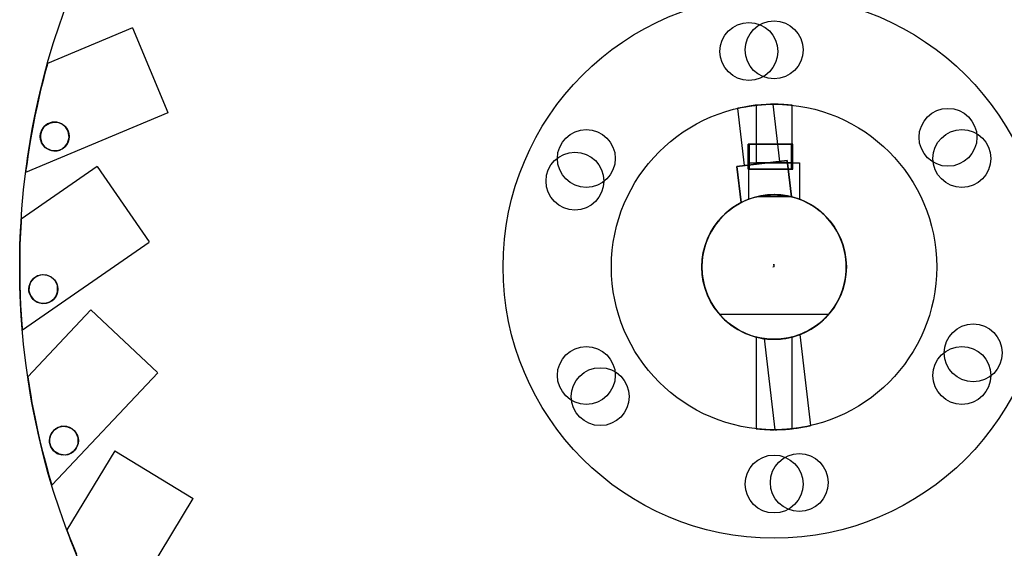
# Model space of a CAD drawing. Extents: x 1.15 to 9.28, y 1.1 to 7.4.
# Tile 6 of 9: x 7.22 to 8.56, y 1.74 to 2.46. Entities that reach past the tile are written whole.
import ezdxf

# ---------------------------------------------------------------- set-up
doc = ezdxf.new("R2010")
doc.units = 0
doc.layers.get('0').update_dxf_attribs({"linetype": 'CONTINUOUS'})

msp = doc.modelspace()

# ---------------------------------------------------------------- linework, layer by layer
at = {"color": 7, "linetype": 'CONTINUOUS'}
for p, q in [((7.3765, 2.4503), (7.2607, 2.402)), ((7.3765, 2.4503), (7.2607, 2.402)), ((7.3765, 2.4503), (7.2607, 2.402)), ((7.3765, 2.4503), (7.4246, 2.3352)), ((7.3765, 2.4503), (7.4246, 2.3352)), ((7.3765, 2.4503), (7.4246, 2.3352)), ((8.258, 2.2686), (8.2488, 2.3465)), ((7.2312, 2.2541), (7.4247, 2.335)), ((7.2312, 2.2541), (7.4247, 2.335)), ((7.2312, 2.2541), (7.4247, 2.335)), ((8.2, 2.3407), (8.2091, 2.2629)), ((8.2254, 2.3451), (8.2254, 2.2667)), ((8.2746, 2.2667), (8.2746, 2.3451)), ((8.2165, 2.2923), (8.2148, 2.2923)), ((8.2148, 2.2579), (8.2148, 2.2923)), ((8.2148, 2.2923), (8.2738, 2.2923)), ((8.2755, 2.2923), (8.2165, 2.2923)), ((8.2165, 2.2579), (8.2165, 2.2923)), ((8.2443, 2.2923), (8.2407, 2.2923)), ((8.2443, 2.2923), (8.2443, 2.2923)), ((8.2738, 2.2579), (8.2738, 2.2923)), ((8.2738, 2.2923), (8.2755, 2.2923)), ((8.2755, 2.2579), (8.2755, 2.2923)), ((8.1993, 2.2618), (8.2677, 2.2698)), ((8.1993, 2.2618), (8.2677, 2.2698)), ((8.1993, 2.2618), (8.2677, 2.2698)), ((8.1993, 2.2618), (8.2677, 2.2698)), ((8.1993, 2.2618), (8.2677, 2.2698)), ((8.1993, 2.2618), (8.2677, 2.2698)), ((8.1993, 2.2618), (8.2677, 2.2698)), ((8.1993, 2.2618), (8.2677, 2.2698)), ((8.1993, 2.2618), (8.2677, 2.2698)), ((8.1993, 2.2618), (8.2677, 2.2698)), ((8.2677, 2.2698), (8.1993, 2.2618)), ((8.2677, 2.2698), (8.1993, 2.2618)), ((8.2091, 2.2629), (8.2578, 2.2686)), ((8.2156, 2.2667), (8.2844, 2.2667)), ((8.2156, 2.2172), (8.2156, 2.2667)), ((8.2156, 2.2172), (8.2156, 2.2667)), ((8.2156, 2.2667), (8.2844, 2.2667)), ((8.2156, 2.2667), (8.2156, 2.2667)), ((8.2746, 2.2667), (8.2255, 2.2667)), ((8.2677, 2.2698), (8.2735, 2.2206)), ((8.2677, 2.2698), (8.2735, 2.2206)), ((8.2677, 2.2698), (8.2677, 2.2698)), ((8.2677, 2.2698), (8.2735, 2.2206)), ((8.2677, 2.2698), (8.2735, 2.2206)), ((8.2677, 2.2698), (8.2677, 2.2698)), ((8.2677, 2.2698), (8.2735, 2.2206)), ((8.2677, 2.2698), (8.2735, 2.2206)), ((8.2677, 2.2698), (8.2677, 2.2698)), ((8.2677, 2.2698), (8.2735, 2.2206)), ((8.2677, 2.2698), (8.2735, 2.2206)), ((8.2677, 2.2698), (8.2677, 2.2698)), ((8.2677, 2.2698), (8.2735, 2.2206)), ((8.2677, 2.2698), (8.2735, 2.2206)), ((8.2677, 2.2698), (8.2677, 2.2698)), ((8.2735, 2.2206), (8.2677, 2.2698)), ((8.2735, 2.2206), (8.2677, 2.2698)), ((8.2677, 2.2698), (8.2677, 2.2698)), ((8.2844, 2.2667), (8.2844, 2.2172)), ((8.2844, 2.2667), (8.2844, 2.2172)), ((8.2844, 2.2667), (8.2844, 2.2667)), ((7.328, 2.2616), (7.2248, 2.1902)), ((7.328, 2.2616), (7.2248, 2.1902)), ((7.328, 2.2616), (7.2248, 2.1902)), ((7.328, 2.2616), (7.3989, 2.159)), ((7.328, 2.2616), (7.3989, 2.159)), ((7.328, 2.2616), (7.3989, 2.159)), ((8.2051, 2.2126), (8.1993, 2.2618)), ((8.2051, 2.2126), (8.1993, 2.2618)), ((8.1993, 2.2618), (8.1993, 2.2618)), ((8.2051, 2.2126), (8.1993, 2.2618)), ((8.2051, 2.2126), (8.1993, 2.2618)), ((8.1993, 2.2618), (8.1993, 2.2618)), ((8.2051, 2.2126), (8.1993, 2.2618)), ((8.2051, 2.2126), (8.1993, 2.2618)), ((8.1993, 2.2618), (8.1993, 2.2618)), ((8.2051, 2.2126), (8.1993, 2.2618)), ((8.2051, 2.2126), (8.1993, 2.2618)), ((8.1993, 2.2618), (8.1993, 2.2618)), ((8.2051, 2.2126), (8.1993, 2.2618)), ((8.2051, 2.2126), (8.1993, 2.2618)), ((8.1993, 2.2618), (8.1993, 2.2618)), ((8.1993, 2.2618), (8.2051, 2.2126)), ((8.1993, 2.2618), (8.2051, 2.2126)), ((8.1993, 2.2618), (8.1993, 2.2618)), ((8.2165, 2.2579), (8.2148, 2.2579)), ((8.2148, 2.2579), (8.2738, 2.2579)), ((8.2755, 2.2579), (8.2165, 2.2579)), ((8.2738, 2.2579), (8.2755, 2.2579)), ((8.2051, 2.2126), (8.2051, 2.2126)), ((8.2051, 2.2126), (8.2051, 2.2126)), ((8.2051, 2.2126), (8.2051, 2.2126)), ((8.2051, 2.2126), (8.2051, 2.2126)), ((8.2051, 2.2126), (8.2051, 2.2126)), ((8.2051, 2.2126), (8.2051, 2.2126)), ((8.2156, 2.2172), (8.2156, 2.2172)), ((8.2281, 2.221), (8.2281, 2.221)), ((8.2281, 2.221), (8.2719, 2.221)), ((8.2719, 2.221), (8.2281, 2.221)), ((8.2719, 2.221), (8.2719, 2.221)), ((8.2735, 2.2206), (8.2735, 2.2206)), ((8.2735, 2.2206), (8.2735, 2.2206)), ((8.2735, 2.2206), (8.2735, 2.2206)), ((8.2735, 2.2206), (8.2735, 2.2206)), ((8.2735, 2.2206), (8.2735, 2.2206)), ((8.2735, 2.2206), (8.2735, 2.2206)), ((8.2844, 2.2172), (8.2844, 2.2172)), ((7.2266, 2.0395), (7.3991, 2.1588)), ((7.2266, 2.0395), (7.3991, 2.1588)), ((7.2266, 2.0395), (7.3991, 2.1588)), ((8.25, 2.125), (8.2482, 2.1248)), ((8.25, 2.125), (8.2482, 2.1248)), ((8.25, 2.125), (8.2482, 2.1248)), ((8.25, 2.125), (8.2482, 2.1248)), ((8.25, 2.125), (8.2482, 2.1248)), ((8.25, 2.125), (8.2496, 2.1286)), ((8.25, 2.125), (8.2496, 2.1286)), ((8.25, 2.125), (8.2496, 2.1286)), ((8.25, 2.125), (8.2496, 2.1286)), ((8.25, 2.125), (8.2496, 2.1286)), ((8.25, 2.125), (8.2496, 2.1286)), ((8.25, 2.125), (8.25, 2.1286)), ((8.25, 2.125), (8.25, 2.1286)), ((8.25, 2.125), (8.25, 2.1286)), ((8.25, 2.125), (8.25, 2.125)), ((8.25, 2.125), (8.25, 2.125)), ((8.25, 2.125), (8.25, 2.125)), ((8.25, 2.125), (8.25, 2.125)), ((7.3197, 2.0669), (7.2336, 1.9756)), ((7.3197, 2.0669), (7.2336, 1.9756)), ((7.3197, 2.0669), (7.2336, 1.9756)), ((7.3197, 2.0669), (7.4105, 1.9813)), ((7.3197, 2.0669), (7.4105, 1.9813)), ((7.3197, 2.0669), (7.4105, 1.9813)), ((8.1752, 2.061), (8.1752, 2.061)), ((8.1752, 2.061), (8.3248, 2.061)), ((8.1752, 2.061), (8.3248, 2.061)), ((8.3248, 2.061), (8.3248, 2.061)), ((8.2254, 2.0296), (8.2254, 1.9049)), ((8.2366, 2.0275), (8.2512, 1.9035)), ((8.2746, 1.9049), (8.2746, 2.0297)), ((8.3, 1.9093), (8.2855, 2.0331)), ((7.2667, 1.8286), (7.4106, 1.9812)), ((7.2667, 1.8286), (7.4106, 1.9812)), ((7.2667, 1.8286), (7.4106, 1.9812)), ((7.3521, 1.8748), (7.2869, 1.7676)), ((7.3521, 1.8748), (7.2869, 1.7676)), ((7.3521, 1.8748), (7.2869, 1.7676)), ((7.3521, 1.8748), (7.4587, 1.8099)), ((7.3521, 1.8748), (7.4587, 1.8099)), ((7.3521, 1.8748), (7.4587, 1.8099)), ((7.3499, 1.6306), (7.4589, 1.8098)), ((7.3499, 1.6306), (7.4589, 1.8098)), ((7.3499, 1.6306), (7.4589, 1.8098))]:
    msp.add_line(p, q, dxfattribs=at)
at = {"color": 7, "linetype": 'CONTINUOUS', "flags": 128}
for points in [[(7.2607, 2.402), (7.2599, 2.3989), (7.2576, 2.3904), (7.2541, 2.377), (7.2517, 2.3673), (7.2492, 2.3569), (7.2463, 2.3439), (7.2434, 2.3303), (7.2405, 2.3153), (7.2378, 2.3006), (7.2356, 2.2872), (7.2337, 2.2752), (7.2327, 2.2678), (7.2318, 2.2618), (7.2312, 2.2573), (7.2309, 2.2547), (7.2309, 2.255), (7.2318, 2.2613), (7.2334, 2.273), (7.236, 2.2901), (7.2379, 2.301), (7.2399, 2.3125), (7.2425, 2.3259), (7.2453, 2.3393), (7.2485, 2.3537), (7.2517, 2.3673), (7.2542, 2.3775), (7.2565, 2.3865), (7.2582, 2.3926), (7.2595, 2.3974), (7.2607, 2.4017), (7.2607, 2.402)], [(7.2607, 2.402), (7.2599, 2.3989), (7.2576, 2.3904), (7.2541, 2.377), (7.2517, 2.3673), (7.2492, 2.3569), (7.2463, 2.3439), (7.2434, 2.3303), (7.2405, 2.3153), (7.2378, 2.3006), (7.2356, 2.2872), (7.2337, 2.2752), (7.2327, 2.2678), (7.2318, 2.2618), (7.2312, 2.2573), (7.2309, 2.2547), (7.2309, 2.255), (7.2318, 2.2613), (7.2334, 2.273), (7.236, 2.2901), (7.2379, 2.301), (7.2399, 2.3125), (7.2425, 2.3259), (7.2453, 2.3393), (7.2485, 2.3537), (7.2517, 2.3673), (7.2542, 2.3775), (7.2565, 2.3865), (7.2582, 2.3926), (7.2595, 2.3974), (7.2607, 2.4017), (7.2607, 2.402)], [(7.2607, 2.402), (7.2599, 2.3989), (7.2576, 2.3904), (7.2541, 2.377), (7.2517, 2.3673), (7.2492, 2.3569), (7.2463, 2.3439), (7.2434, 2.3303), (7.2405, 2.3153), (7.2378, 2.3006), (7.2356, 2.2872), (7.2337, 2.2752), (7.2327, 2.2678), (7.2318, 2.2618), (7.2312, 2.2573), (7.2309, 2.2547), (7.2309, 2.255), (7.2318, 2.2613), (7.2334, 2.273), (7.236, 2.2901), (7.2379, 2.301), (7.2399, 2.3125), (7.2425, 2.3259), (7.2453, 2.3393), (7.2485, 2.3537), (7.2517, 2.3673), (7.2542, 2.3775), (7.2565, 2.3865), (7.2582, 2.3926), (7.2595, 2.3974), (7.2607, 2.4017), (7.2607, 2.402)], [(8.2, 2.3407), (8.2013, 2.341), (8.2052, 2.3419), (8.2113, 2.343), (8.2188, 2.3443), (8.227, 2.3453), (8.2349, 2.3459), (8.2416, 2.3463), (8.2464, 2.3464), (8.2487, 2.3465), (8.2482, 2.3464), (8.2451, 2.3464), (8.2396, 2.3462), (8.2323, 2.3458), (8.2242, 2.345), (8.2162, 2.3439), (8.2091, 2.3426), (8.2037, 2.3416), (8.2006, 2.3409), (8.2, 2.3407)], [(8.2746, 2.3451), (8.2732, 2.3452), (8.2693, 2.3456), (8.2631, 2.3461), (8.2555, 2.3464), (8.2472, 2.3464), (8.2393, 2.3462), (8.2326, 2.3458), (8.2278, 2.3453), (8.2255, 2.3451), (8.226, 2.3452), (8.2292, 2.3455), (8.2346, 2.3459), (8.2419, 2.3463), (8.25, 2.3465), (8.2581, 2.3463), (8.2653, 2.3459), (8.2708, 2.3455), (8.274, 2.3452), (8.2746, 2.3451)], [(7.2508, 2.3002), (7.2511, 2.3065), (7.2535, 2.3126), (7.2577, 2.3175), (7.2632, 2.3208), (7.2695, 2.3221), (7.2759, 2.3214), (7.2815, 2.3187), (7.2859, 2.3146), (7.2888, 2.3093), (7.2901, 2.3031), (7.2889, 2.2959), (7.2855, 2.2898), (7.2823, 2.2868), (7.2791, 2.2848), (7.2754, 2.2834), (7.2712, 2.2828), (7.2654, 2.2834), (7.258, 2.2872), (7.2526, 2.2939), (7.2508, 2.3002)], [(7.2508, 2.3002), (7.2511, 2.3065), (7.2535, 2.3126), (7.2577, 2.3175), (7.2632, 2.3208), (7.2695, 2.3221), (7.2759, 2.3214), (7.2815, 2.3187), (7.2859, 2.3146), (7.2888, 2.3093), (7.2901, 2.3031), (7.2889, 2.2959), (7.2855, 2.2898), (7.2823, 2.2868), (7.2791, 2.2848), (7.2754, 2.2834), (7.2712, 2.2828), (7.2654, 2.2834), (7.258, 2.2872), (7.2526, 2.2939), (7.2508, 2.3002)], [(7.2508, 2.3002), (7.2511, 2.3065), (7.2535, 2.3126), (7.2577, 2.3175), (7.2632, 2.3208), (7.2695, 2.3221), (7.2759, 2.3214), (7.2815, 2.3187), (7.2859, 2.3146), (7.2888, 2.3093), (7.2901, 2.3031), (7.2889, 2.2959), (7.2855, 2.2898), (7.2823, 2.2868), (7.2791, 2.2848), (7.2754, 2.2834), (7.2712, 2.2828), (7.2654, 2.2834), (7.258, 2.2872), (7.2526, 2.2939), (7.2508, 2.3002)], [(7.2508, 2.3002), (7.2529, 2.2934), (7.2568, 2.2882), (7.2631, 2.2842), (7.2693, 2.2828), (7.2736, 2.2831), (7.2773, 2.284), (7.2807, 2.2857), (7.2841, 2.2884), (7.2878, 2.2933), (7.29, 2.3013), (7.2886, 2.3099), (7.2851, 2.3156), (7.2794, 2.3199), (7.2731, 2.322), (7.2667, 2.3218), (7.2606, 2.3196), (7.2556, 2.3155), (7.2523, 2.3101), (7.2508, 2.3042), (7.2508, 2.3002)], [(7.2508, 2.3002), (7.2529, 2.2934), (7.2568, 2.2882), (7.2631, 2.2842), (7.2693, 2.2828), (7.2736, 2.2831), (7.2773, 2.284), (7.2807, 2.2857), (7.2841, 2.2884), (7.2878, 2.2933), (7.29, 2.3013), (7.2886, 2.3099), (7.2851, 2.3156), (7.2794, 2.3199), (7.2731, 2.322), (7.2667, 2.3218), (7.2606, 2.3196), (7.2556, 2.3155), (7.2523, 2.3101), (7.2508, 2.3042), (7.2508, 2.3002)], [(7.2508, 2.3002), (7.2529, 2.2934), (7.2568, 2.2882), (7.2631, 2.2842), (7.2693, 2.2828), (7.2736, 2.2831), (7.2773, 2.284), (7.2807, 2.2857), (7.2841, 2.2884), (7.2878, 2.2933), (7.29, 2.3013), (7.2886, 2.3099), (7.2851, 2.3156), (7.2794, 2.3199), (7.2731, 2.322), (7.2667, 2.3218), (7.2606, 2.3196), (7.2556, 2.3155), (7.2523, 2.3101), (7.2508, 2.3042), (7.2508, 2.3002)], [(8.2719, 2.221), (8.262, 2.2227), (8.2508, 2.2234), (8.2398, 2.2229), (8.2301, 2.2214), (8.2281, 2.221)], [(8.2281, 2.221), (8.238, 2.2227), (8.2492, 2.2234), (8.2602, 2.2229), (8.2699, 2.2214), (8.2719, 2.221)], [(7.2248, 2.1902), (7.2246, 2.187), (7.2241, 2.1783), (7.2234, 2.1644), (7.2231, 2.1545), (7.2229, 2.1438), (7.2227, 2.1304), (7.2227, 2.1166), (7.223, 2.1013), (7.2234, 2.0863), (7.224, 2.0728), (7.2247, 2.0606), (7.2252, 2.0532), (7.2256, 2.0471), (7.226, 2.0426), (7.2262, 2.0399), (7.2262, 2.0403), (7.2257, 2.0466), (7.2248, 2.0584), (7.2239, 2.0756), (7.2234, 2.0867), (7.223, 2.0984), (7.2228, 2.112), (7.2227, 2.1257), (7.2228, 2.1405), (7.2231, 2.1545), (7.2235, 2.165), (7.2239, 2.1743), (7.2242, 2.1805), (7.2245, 2.1855), (7.2247, 2.19), (7.2248, 2.1902)], [(7.2248, 2.1902), (7.2246, 2.187), (7.2241, 2.1783), (7.2234, 2.1644), (7.2231, 2.1545), (7.2229, 2.1438), (7.2227, 2.1304), (7.2227, 2.1166), (7.223, 2.1013), (7.2234, 2.0863), (7.224, 2.0728), (7.2247, 2.0606), (7.2252, 2.0532), (7.2256, 2.0471), (7.226, 2.0426), (7.2262, 2.0399), (7.2262, 2.0403), (7.2257, 2.0466), (7.2248, 2.0584), (7.2239, 2.0756), (7.2234, 2.0867), (7.223, 2.0984), (7.2228, 2.112), (7.2227, 2.1257), (7.2228, 2.1405), (7.2231, 2.1545), (7.2235, 2.165), (7.2239, 2.1743), (7.2242, 2.1805), (7.2245, 2.1855), (7.2247, 2.19), (7.2248, 2.1902)], [(7.2248, 2.1902), (7.2246, 2.187), (7.2241, 2.1783), (7.2234, 2.1644), (7.2231, 2.1545), (7.2229, 2.1438), (7.2227, 2.1304), (7.2227, 2.1166), (7.223, 2.1013), (7.2234, 2.0863), (7.224, 2.0728), (7.2247, 2.0606), (7.2252, 2.0532), (7.2256, 2.0471), (7.226, 2.0426), (7.2262, 2.0399), (7.2262, 2.0403), (7.2257, 2.0466), (7.2248, 2.0584), (7.2239, 2.0756), (7.2234, 2.0867), (7.223, 2.0984), (7.2228, 2.112), (7.2227, 2.1257), (7.2228, 2.1405), (7.2231, 2.1545), (7.2235, 2.165), (7.2239, 2.1743), (7.2242, 2.1805), (7.2245, 2.1855), (7.2247, 2.19), (7.2248, 2.1902)], [(7.2353, 2.0926), (7.2356, 2.0989), (7.2379, 2.1049), (7.242, 2.1098), (7.2475, 2.1132), (7.2538, 2.1146), (7.2601, 2.1139), (7.2656, 2.1114), (7.2701, 2.1074), (7.2732, 2.1021), (7.2746, 2.0953), (7.273, 2.0873), (7.2708, 2.0833), (7.268, 2.0803), (7.2651, 2.0781), (7.2619, 2.0765), (7.2572, 2.0754), (7.2501, 2.0758), (7.2434, 2.0789), (7.2383, 2.0842), (7.2358, 2.0903), (7.2353, 2.0926)], [(7.2353, 2.0926), (7.2356, 2.0989), (7.2379, 2.1049), (7.242, 2.1098), (7.2475, 2.1132), (7.2538, 2.1146), (7.2601, 2.1139), (7.2656, 2.1114), (7.2701, 2.1074), (7.2732, 2.1021), (7.2746, 2.0953), (7.273, 2.0873), (7.2708, 2.0833), (7.268, 2.0803), (7.2651, 2.0781), (7.2619, 2.0765), (7.2572, 2.0754), (7.2501, 2.0758), (7.2434, 2.0789), (7.2383, 2.0842), (7.2358, 2.0903), (7.2353, 2.0926)], [(7.2353, 2.0926), (7.2356, 2.0989), (7.2379, 2.1049), (7.242, 2.1098), (7.2475, 2.1132), (7.2538, 2.1146), (7.2601, 2.1139), (7.2656, 2.1114), (7.2701, 2.1074), (7.2732, 2.1021), (7.2746, 2.0953), (7.273, 2.0873), (7.2708, 2.0833), (7.268, 2.0803), (7.2651, 2.0781), (7.2619, 2.0765), (7.2572, 2.0754), (7.2501, 2.0758), (7.2434, 2.0789), (7.2383, 2.0842), (7.2358, 2.0903), (7.2353, 2.0926)], [(7.2353, 2.0926), (7.2372, 2.0862), (7.2409, 2.0811), (7.2463, 2.0772), (7.2539, 2.0753), (7.2591, 2.0757), (7.2632, 2.0771), (7.2663, 2.0789), (7.2691, 2.0813), (7.2718, 2.0849), (7.2742, 2.0911), (7.274, 2.0996), (7.2709, 2.1063), (7.2662, 2.111), (7.2597, 2.114), (7.2531, 2.1145), (7.2469, 2.1129), (7.2415, 2.1094), (7.2376, 2.1043), (7.2355, 2.0983), (7.2353, 2.0926)], [(7.2353, 2.0926), (7.2372, 2.0862), (7.2409, 2.0811), (7.2463, 2.0772), (7.2539, 2.0753), (7.2591, 2.0757), (7.2632, 2.0771), (7.2663, 2.0789), (7.2691, 2.0813), (7.2718, 2.0849), (7.2742, 2.0911), (7.274, 2.0996), (7.2709, 2.1063), (7.2662, 2.111), (7.2597, 2.114), (7.2531, 2.1145), (7.2469, 2.1129), (7.2415, 2.1094), (7.2376, 2.1043), (7.2355, 2.0983), (7.2353, 2.0926)], [(7.2353, 2.0926), (7.2372, 2.0862), (7.2409, 2.0811), (7.2463, 2.0772), (7.2539, 2.0753), (7.2591, 2.0757), (7.2632, 2.0771), (7.2663, 2.0789), (7.2691, 2.0813), (7.2718, 2.0849), (7.2742, 2.0911), (7.274, 2.0996), (7.2709, 2.1063), (7.2662, 2.111), (7.2597, 2.114), (7.2531, 2.1145), (7.2469, 2.1129), (7.2415, 2.1094), (7.2376, 2.1043), (7.2355, 2.0983), (7.2353, 2.0926)], [(8.2746, 2.0297), (8.2733, 2.0294), (8.2694, 2.0285), (8.2634, 2.0275), (8.2557, 2.0267), (8.2475, 2.0266), (8.2398, 2.0271), (8.2331, 2.028), (8.2281, 2.029), (8.2256, 2.0296), (8.2259, 2.0296), (8.2287, 2.0289), (8.2338, 2.0279), (8.2409, 2.027), (8.2491, 2.0266), (8.2571, 2.0268), (8.2643, 2.0276), (8.2701, 2.0286), (8.2737, 2.0295), (8.2746, 2.0297)], [(8.2366, 2.0275), (8.238, 2.0273), (8.2419, 2.0269), (8.248, 2.0266), (8.2558, 2.0267), (8.2639, 2.0276), (8.2715, 2.029), (8.2781, 2.0307), (8.2829, 2.0322), (8.2853, 2.0331), (8.2851, 2.033), (8.2823, 2.032), (8.2773, 2.0304), (8.2704, 2.0287), (8.2624, 2.0274), (8.2544, 2.0267), (8.2471, 2.0266), (8.2413, 2.027), (8.2376, 2.0274), (8.2366, 2.0275)], [(7.2336, 1.9756), (7.2341, 1.9725), (7.2354, 1.9638), (7.2377, 1.9501), (7.2394, 1.9403), (7.2414, 1.9298), (7.244, 1.9167), (7.2469, 1.9032), (7.2503, 1.8883), (7.2539, 1.8738), (7.2573, 1.8606), (7.2605, 1.8488), (7.2625, 1.8417), (7.2642, 1.8358), (7.2655, 1.8315), (7.2663, 1.829), (7.2662, 1.8293), (7.2644, 1.8354), (7.2611, 1.8467), (7.2566, 1.8634), (7.2538, 1.8741), (7.251, 1.8854), (7.2479, 1.8987), (7.245, 1.9121), (7.242, 1.9266), (7.2394, 1.9403), (7.2376, 1.9507), (7.2361, 1.9598), (7.2351, 1.966), (7.2343, 1.9709), (7.2336, 1.9754), (7.2336, 1.9756)], [(7.2336, 1.9756), (7.2341, 1.9725), (7.2354, 1.9638), (7.2377, 1.9501), (7.2394, 1.9403), (7.2414, 1.9298), (7.244, 1.9167), (7.2469, 1.9032), (7.2503, 1.8883), (7.2539, 1.8738), (7.2573, 1.8606), (7.2605, 1.8488), (7.2625, 1.8417), (7.2642, 1.8358), (7.2655, 1.8315), (7.2663, 1.829), (7.2662, 1.8293), (7.2644, 1.8354), (7.2611, 1.8467), (7.2566, 1.8634), (7.2538, 1.8741), (7.251, 1.8854), (7.2479, 1.8987), (7.245, 1.9121), (7.242, 1.9266), (7.2394, 1.9403), (7.2376, 1.9507), (7.2361, 1.9598), (7.2351, 1.966), (7.2343, 1.9709), (7.2336, 1.9754), (7.2336, 1.9756)], [(7.2336, 1.9756), (7.2341, 1.9725), (7.2354, 1.9638), (7.2377, 1.9501), (7.2394, 1.9403), (7.2414, 1.9298), (7.244, 1.9167), (7.2469, 1.9032), (7.2503, 1.8883), (7.2539, 1.8738), (7.2573, 1.8606), (7.2605, 1.8488), (7.2625, 1.8417), (7.2642, 1.8358), (7.2655, 1.8315), (7.2663, 1.829), (7.2662, 1.8293), (7.2644, 1.8354), (7.2611, 1.8467), (7.2566, 1.8634), (7.2538, 1.8741), (7.251, 1.8854), (7.2479, 1.8987), (7.245, 1.9121), (7.242, 1.9266), (7.2394, 1.9403), (7.2376, 1.9507), (7.2361, 1.9598), (7.2351, 1.966), (7.2343, 1.9709), (7.2336, 1.9754), (7.2336, 1.9756)], [(7.2633, 1.8864), (7.2636, 1.8927), (7.2659, 1.8987), (7.2701, 1.9036), (7.2756, 1.907), (7.2818, 1.9083), (7.2879, 1.9077), (7.2934, 1.9053), (7.298, 1.9013), (7.3013, 1.8957), (7.3026, 1.8881), (7.3015, 1.8823), (7.2997, 1.8784), (7.2975, 1.8754), (7.2947, 1.8729), (7.2909, 1.8707), (7.2848, 1.8691), (7.2764, 1.8701), (7.2689, 1.8748), (7.2651, 1.8802), (7.2633, 1.8864)], [(7.2633, 1.8864), (7.2636, 1.8927), (7.2659, 1.8987), (7.2701, 1.9036), (7.2756, 1.907), (7.2818, 1.9083), (7.2879, 1.9077), (7.2934, 1.9053), (7.298, 1.9013), (7.3013, 1.8957), (7.3026, 1.8881), (7.3015, 1.8823), (7.2997, 1.8784), (7.2975, 1.8754), (7.2947, 1.8729), (7.2909, 1.8707), (7.2848, 1.8691), (7.2764, 1.8701), (7.2689, 1.8748), (7.2651, 1.8802), (7.2633, 1.8864)], [(7.2633, 1.8864), (7.2636, 1.8927), (7.2659, 1.8987), (7.2701, 1.9036), (7.2756, 1.907), (7.2818, 1.9083), (7.2879, 1.9077), (7.2934, 1.9053), (7.298, 1.9013), (7.3013, 1.8957), (7.3026, 1.8881), (7.3015, 1.8823), (7.2997, 1.8784), (7.2975, 1.8754), (7.2947, 1.8729), (7.2909, 1.8707), (7.2848, 1.8691), (7.2764, 1.8701), (7.2689, 1.8748), (7.2651, 1.8802), (7.2633, 1.8864)], [(7.2633, 1.8864), (7.2651, 1.8801), (7.2686, 1.8751), (7.2736, 1.8713), (7.2802, 1.8692), (7.2885, 1.8698), (7.2925, 1.8715), (7.2958, 1.8738), (7.2987, 1.8769), (7.3005, 1.8798), (7.3022, 1.8848), (7.3022, 1.8926), (7.299, 1.8999), (7.2941, 1.9049), (7.287, 1.9079), (7.2801, 1.9082), (7.274, 1.9062), (7.2688, 1.9024), (7.2651, 1.8971), (7.2633, 1.891), (7.2633, 1.8864)], [(7.2633, 1.8864), (7.2651, 1.8801), (7.2686, 1.8751), (7.2736, 1.8713), (7.2802, 1.8692), (7.2885, 1.8698), (7.2925, 1.8715), (7.2958, 1.8738), (7.2987, 1.8769), (7.3005, 1.8798), (7.3022, 1.8848), (7.3022, 1.8926), (7.299, 1.8999), (7.2941, 1.9049), (7.287, 1.9079), (7.2801, 1.9082), (7.274, 1.9062), (7.2688, 1.9024), (7.2651, 1.8971), (7.2633, 1.891), (7.2633, 1.8864)], [(7.2633, 1.8864), (7.2651, 1.8801), (7.2686, 1.8751), (7.2736, 1.8713), (7.2802, 1.8692), (7.2885, 1.8698), (7.2925, 1.8715), (7.2958, 1.8738), (7.2987, 1.8769), (7.3005, 1.8798), (7.3022, 1.8848), (7.3022, 1.8926), (7.299, 1.8999), (7.2941, 1.9049), (7.287, 1.9079), (7.2801, 1.9082), (7.274, 1.9062), (7.2688, 1.9024), (7.2651, 1.8971), (7.2633, 1.891), (7.2633, 1.8864)], [(8.25, 1.9035), (8.2581, 1.9037), (8.2653, 1.9041), (8.2708, 1.9045), (8.274, 1.9048), (8.2744, 1.9049), (8.2722, 1.9047), (8.2674, 1.9042), (8.2607, 1.9038), (8.2527, 1.9036), (8.2445, 1.9036), (8.2369, 1.9039), (8.2308, 1.9044), (8.2268, 1.9048), (8.2254, 1.9049), (8.2268, 1.9048), (8.2307, 1.9044), (8.2369, 1.9039), (8.2445, 1.9036), (8.25, 1.9035)], [(8.2758, 1.905), (8.2677, 1.9042), (8.2605, 1.9038), (8.255, 1.9036), (8.2518, 1.9036), (8.2513, 1.9035), (8.2536, 1.9036), (8.2584, 1.9037), (8.2651, 1.9041), (8.273, 1.9047), (8.2812, 1.9058), (8.2887, 1.9069), (8.2947, 1.9081), (8.2987, 1.909), (8.3, 1.9093), (8.2987, 1.909), (8.2948, 1.9081), (8.2887, 1.907), (8.2812, 1.9057), (8.2758, 1.905)], [(7.2869, 1.7676), (7.288, 1.7646), (7.2911, 1.7564), (7.2962, 1.7434), (7.2999, 1.7342)], [(7.2999, 1.7343), (7.296, 1.744), (7.2925, 1.7526), (7.2903, 1.7585), (7.2885, 1.7631), (7.2869, 1.7674), (7.2869, 1.7676)], [(7.2869, 1.7676), (7.288, 1.7646), (7.2911, 1.7564), (7.2962, 1.7434), (7.2999, 1.7342)], [(7.2999, 1.7343), (7.296, 1.744), (7.2925, 1.7526), (7.2903, 1.7585), (7.2885, 1.7631), (7.2869, 1.7674), (7.2869, 1.7676)], [(7.2869, 1.7676), (7.288, 1.7646), (7.2911, 1.7564), (7.2962, 1.7434), (7.2999, 1.7342)], [(7.2999, 1.7343), (7.296, 1.744), (7.2925, 1.7526), (7.2903, 1.7585), (7.2885, 1.7631), (7.2869, 1.7674), (7.2869, 1.7676)]]:
    msp.add_lwpolyline(points, dxfattribs=at)
at = {"color": 7, "linetype": 'CONTINUOUS'}
for centre, radius in [((8.25, 2.125), 1.0273), ((8.25, 2.125), 1.0273), ((8.25, 2.125), 1.0273), ((8.25, 2.125), 1.0273), ((8.25, 2.125), 1.0273), ((8.25, 2.125), 1.0273), ((8.25, 2.125), 0.3691), ((8.25, 2.125), 0.3691), ((8.25, 2.125), 0.3691), ((8.25, 2.125), 0.3691), ((8.25, 2.125), 0.3691), ((8.25, 2.125), 0.3691), ((8.25, 2.125), 0.3691), ((8.25, 2.125), 0.3691), ((8.2157, 2.4183), 0.0394), ((8.2157, 2.4183), 0.0394), ((8.2157, 2.4183), 0.0394), ((8.2157, 2.4183), 0.0394), ((8.2157, 2.4183), 0.0394), ((8.2157, 2.4183), 0.0394), ((8.2157, 2.4183), 0.0394), ((8.2157, 2.4183), 0.0394), ((8.2157, 2.4183), 0.0394), ((8.2157, 2.4183), 0.0394), ((8.2157, 2.4183), 0.0394), ((8.2157, 2.4183), 0.0394), ((8.25, 2.4203), 0.0394), ((8.25, 2.4203), 0.0394), ((8.25, 2.125), 0.2215), ((8.25, 2.125), 0.2215), ((8.25, 2.125), 0.2215), ((8.25, 2.125), 0.2215), ((8.4868, 2.3014), 0.0394), ((8.4868, 2.3014), 0.0394), ((8.4868, 2.3014), 0.0394), ((8.4868, 2.3014), 0.0394), ((8.4868, 2.3014), 0.0394), ((8.4868, 2.3014), 0.0394), ((8.4868, 2.3014), 0.0394), ((8.4868, 2.3014), 0.0394), ((8.4868, 2.3014), 0.0394), ((8.4868, 2.3014), 0.0394), ((8.4868, 2.3014), 0.0394), ((8.4868, 2.3014), 0.0394), ((7.2704, 2.3025), 0.0197), ((7.2704, 2.3025), 0.0197), ((7.2704, 2.3025), 0.0197), ((7.2704, 2.3025), 0.0197), ((7.2704, 2.3025), 0.0197), ((7.2704, 2.3025), 0.0197), ((7.9943, 2.2726), 0.0394), ((7.9943, 2.2726), 0.0394), ((8.5057, 2.2726), 0.0394), ((8.5057, 2.2726), 0.0394), ((7.9788, 2.2419), 0.0394), ((7.9788, 2.2419), 0.0394), ((7.9788, 2.2419), 0.0394), ((7.9788, 2.2419), 0.0394), ((7.9788, 2.2419), 0.0394), ((7.9788, 2.2419), 0.0394), ((7.9788, 2.2419), 0.0394), ((7.9788, 2.2419), 0.0394), ((7.9788, 2.2419), 0.0394), ((7.9788, 2.2419), 0.0394), ((7.9788, 2.2419), 0.0394), ((7.9788, 2.2419), 0.0394), ((8.25, 2.125), 0.0984), ((7.2549, 2.0949), 0.0197), ((7.2549, 2.0949), 0.0197), ((7.2549, 2.0949), 0.0197), ((7.2549, 2.0949), 0.0197), ((7.2549, 2.0949), 0.0197), ((7.2549, 2.0949), 0.0197), ((8.5212, 2.0081), 0.0394), ((8.5212, 2.0081), 0.0394), ((8.5212, 2.0081), 0.0394), ((8.5212, 2.0081), 0.0394), ((8.5212, 2.0081), 0.0394), ((8.5212, 2.0081), 0.0394), ((8.5212, 2.0081), 0.0394), ((8.5212, 2.0081), 0.0394), ((8.5212, 2.0081), 0.0394), ((8.5212, 2.0081), 0.0394), ((8.5212, 2.0081), 0.0394), ((8.5212, 2.0081), 0.0394), ((7.9943, 1.9774), 0.0394), ((7.9943, 1.9774), 0.0394), ((8.5057, 1.9774), 0.0394), ((8.5057, 1.9774), 0.0394), ((8.0132, 1.9486), 0.0394), ((8.0132, 1.9486), 0.0394), ((8.0132, 1.9486), 0.0394), ((8.0132, 1.9486), 0.0394), ((8.0132, 1.9486), 0.0394), ((8.0132, 1.9486), 0.0394), ((8.0132, 1.9486), 0.0394), ((8.0132, 1.9486), 0.0394), ((8.0132, 1.9486), 0.0394), ((8.0132, 1.9486), 0.0394), ((8.0132, 1.9486), 0.0394), ((8.0132, 1.9486), 0.0394), ((7.2829, 1.8887), 0.0197), ((7.2829, 1.8887), 0.0197), ((7.2829, 1.8887), 0.0197), ((7.2829, 1.8887), 0.0197), ((7.2829, 1.8887), 0.0197), ((7.2829, 1.8887), 0.0197), ((8.25, 1.8297), 0.0394), ((8.25, 1.8297), 0.0394), ((8.2843, 1.8317), 0.0394), ((8.2843, 1.8317), 0.0394), ((8.2843, 1.8317), 0.0394), ((8.2843, 1.8317), 0.0394), ((8.2843, 1.8317), 0.0394), ((8.2843, 1.8317), 0.0394), ((8.2843, 1.8317), 0.0394), ((8.2843, 1.8317), 0.0394), ((8.2843, 1.8317), 0.0394), ((8.2843, 1.8317), 0.0394), ((8.2843, 1.8317), 0.0394), ((8.2843, 1.8317), 0.0394)]:
    msp.add_circle(centre, radius, dxfattribs=at)
for start, end in [(319.4584, 220.5416), (117.1654, 76.1908), (117.1654, 76.1908), (117.1654, 76.1908), (117.1654, 76.1908), (117.1654, 76.1908), (117.1654, 76.1908), (117.1654, 76.1908), (117.1654, 76.1908), (117.1654, 76.1908), (117.1654, 76.1908), (117.1654, 76.1908), (117.1654, 76.1908), (110.4873, 69.5127), (110.4873, 69.5127), (220.5416, 319.4584)]:
    msp.add_arc((8.25, 2.125), 0.0984, start, end, dxfattribs=at)

doc.saveas('drawing.dxf')
